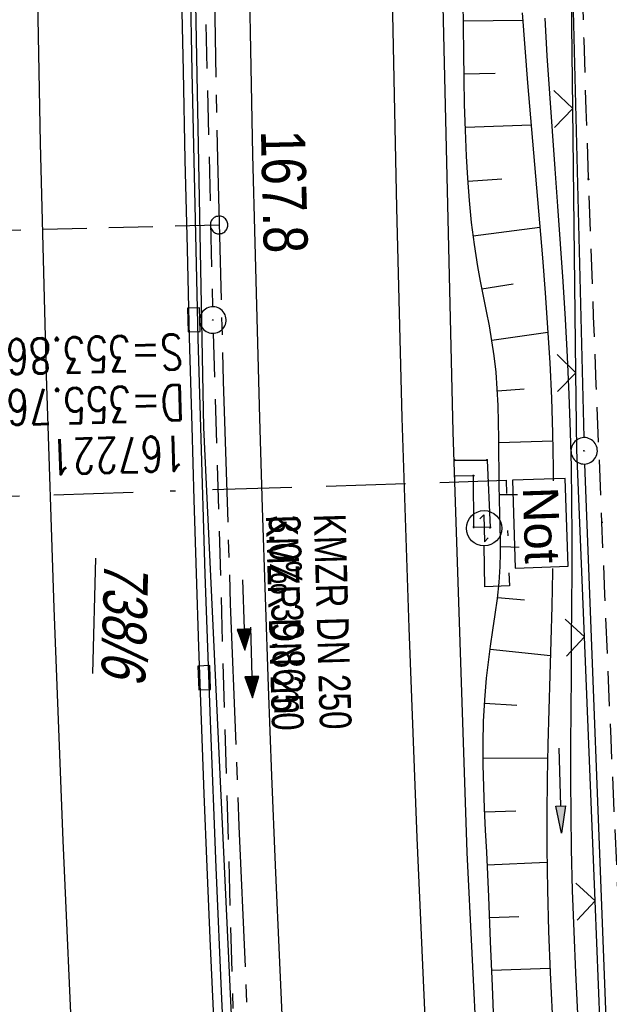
# Model space of a CAD drawing. Extents: x 508885 to 509191, y 457896 to 458644.
# Tile 26 of 58: x 509009 to 509043, y 458195 to 458251. Entities that reach past the tile are written whole.
import ezdxf

# ---------------------------------------------------------------- set-up
doc = ezdxf.new("R2010")
doc.units = 0
doc.header["$LTSCALE"] = 10
doc.header["$MEASUREMENT"] = 0
for name, pattern in [('ACAD_ISO16W100', [73, 15, -6.5, 15, -6.5, 15, -7, 1, -7]), ('ACHSE', [5.5, 4, -0.5, 0.5, -0.5]), ('AUSGEZOGEN', [0]), ('LT00', [0]), ('LT11', [0.3, 0.2, -0.1]), ('LT17', [0.15, 0.1, -0.05]), ('STRICHLINIE2', [0.375, 0.25, -0.125])]:
    doc.linetypes.add(name, pattern=pattern)
doc.layers.get('0').update_dxf_attribs({"linetype": 'LT00'})
for name, color, linetype in [('--EK_FBR', 1, 'LT00'), ('--EK_Halt-Pfeil', 4, 'LT00'), ('--EK_Haltung', 7, 'STRICHLINIE2'), ('--EK_Haltung-Text', 140, 'LT00'), ('--EK_Schacht-Text', 5, 'LT00'), ('--EK_ST-93-1', 30, 'LT17'), ('--EL_DFK_AB_L', 21, 'LT00'), ('--EL_DFK_AB_P', 7, 'LT00'), ('--EL_Halt-Pfeil', 4, 'LT00'), ('--EL_Haltung', 182, 'STRICHLINIE2'), ('--EL_Haltung-Text', 182, 'LT00'), ('-AX-093', 35, 'ACHSE'), ('-ST-93-1', 250, 'LT00'), ('BAB-KABEL', 220, 'ACAD_ISO16W100'), ('BAB-NS_SYB', 221, 'Continuous'), ('BAB-NS_TEXT', 221, 'Continuous'), ('DFK_AB_FLNR', 7, 'Continuous'), ('DFK_AB_L', 21, 'LT00'), ('DFK_AB_P', 7, 'LT00'), ('PFEIL', 140, 'AUSGEZOGEN'), ('V112_AFBR_BAB', 250, 'LT00'), ('V112_BOESCH', 250, 'LT00'), ('V112_BOSCHUNG', 250, 'LT00'), ('V112_FELDWEG', 250, 'LT11'), ('V112_GEHWEG', 250, 'LT00'), ('V112_GRABEN', 250, 'LT00'), ('V112_H_BORD', 8, 'LT00'), ('V112_KA_PRUF', 182, 'LT00'), ('V112_LD_MARK', 250, 'LT00'), ('V112_RINNE', 182, 'LT00'), ('V112_SINKK', 182, 'LT00'), ('V112_ZAUN', 40, 'LT00')]:
    doc.layers.add(name, color=color, linetype=linetype)
doc.styles.add('Beschrift', font='ARIAL.TTF')
doc.styles.add('Haltungsbeschriftung', font='ARIAL.TTF', dxfattribs={"width": 0.75})
doc.styles.add('schachtbeschriftung', font='romans.shx', dxfattribs={"width": 0.75, "height": 2})
doc.styles.get("Standard").update_dxf_attribs({"font": 'ARIAL.TTF'})

# ---------------------------------------------------------------- blocks, each defined once
blk = doc.blocks.new('SYMB0003')
at = {"color": 0, "linetype": 'ByBlock'}
for p, q in [((-0.015712, 0), (0.010166, 0.012015)), ((0, -0.021257), (-0.015712, 0)), ((0.010166, 0.012015), (0, -0.021257))]:
    blk.add_line(p, q, dxfattribs=at)
for points in [[(-0.031395, 0.499013), (-0.093691, 0.491144), (-0.154509, 0.475528), (-0.21289, 0.452414), (-0.267913, 0.422164), (-0.318712, 0.385257), (-0.364484, 0.342274), (-0.404509, 0.293893), (-0.438154, 0.240877), (-0.464888, 0.184062), (-0.484292, 0.124345), (-0.496058, 0.062667), (-0.5, 0)], [(0.5, 0), (0.496057, 0.062667), (0.484292, 0.124345), (0.464888, 0.184062), (0.438153, 0.240877), (0.404509, 0.293893), (0.364484, 0.342274), (0.318712, 0.385257), (0.267913, 0.422164), (0.21289, 0.452414), (0.154509, 0.475528), (0.093691, 0.491144), (0.031395, 0.499013), (-0.031395, 0.499013)], [(-0.5, 0), (-0.496058, -0.062667), (-0.484292, -0.124345), (-0.464888, -0.184062), (-0.438154, -0.240877), (-0.404509, -0.293893), (-0.364485, -0.342274), (-0.318712, -0.385257), (-0.267914, -0.422164), (-0.21289, -0.452414), (-0.154509, -0.475529), (-0.093691, -0.491144), (-0.031395, -0.499014), (0.031395, -0.499014)], [(0.031395, -0.499014), (0.093691, -0.491144), (0.154509, -0.475529), (0.21289, -0.452414), (0.267914, -0.422164), (0.318712, -0.385257), (0.364485, -0.342274), (0.404509, -0.293893), (0.438154, -0.240877), (0.464889, -0.184062), (0.484292, -0.124345), (0.496058, -0.062667), (0.5, 0)]]:
    blk.add_lwpolyline(points, dxfattribs=at)
blk = doc.blocks.new('Pfreil3')
at = {"layer": 'PFEIL'}
blk.add_hatch(color=256, dxfattribs=at).paths.add_polyline_path([(-1.549, 0.273), (-1.549, -0.273), (0, 0)])
for p, q in [((-1.549, 0), (-4.831, 0)), ((-1.549, -0.273), (-1.549, 0.273)), ((-1.549, 0.273), (0, 0)), ((0, 0), (-1.549, -0.273))]:
    blk.add_line(p, q, dxfattribs=at)
blk = doc.blocks.new('SYMB0011')
at = {"color": 0, "linetype": 'ByBlock'}
for p, q in [((0.5, 0), (-0.5, 0)), ((0, 0.5), (0, -0.5))]:
    blk.add_line(p, q, dxfattribs=at)
blk = doc.blocks.new('SYMB0024')
at = {"color": 0, "linetype": 'ByBlock'}
for p, q in [((-0.5, 0.5), (0, 0)), ((0, 0), (0.5, 0.5))]:
    blk.add_line(p, q, dxfattribs=at)
blk = doc.blocks.new('NS-SYMB')
at = {"layer": 'BAB-NS_SYB'}
for p, q in [((0.179, 0.071), (0.25, 0)), ((-0.25, 0), (0.25, 0)), ((-0.25, 0), (-0.179, -0.071))]:
    blk.add_line(p, q, dxfattribs=at)
blk.add_circle((0, 0), 0.325, dxfattribs=at)
blk = doc.blocks.new('SYMB0652')
at = {"color": 0, "linetype": 'ByBlock'}
blk.add_lwpolyline([(-0.15, -0.075), (0.15, -0.075), (0.15, 0.075), (-0.15, 0.075), (-0.15, -0.075)], dxfattribs=at)
blk = doc.blocks.new('SYMB0070')
at = {"color": 0, "linetype": 'ByBlock'}
for p, q in [((-0.5, 0), (0.2, 0)), ((0.5, 0), (0.2, 0.1)), ((0.2, 0.1), (0.2, 0)), ((0.468, 0), (0.21, 0.086)), ((0.21, 0.086), (0.21, -0.086)), ((0.21, -0.086), (0.468, 0)), ((0.22, -0.072), (0.437, 0)), ((0.23, -0.058), (0.405, 0)), ((0.24, -0.045), (0.374, 0)), ((0.342, 0), (0.25, 0.031)), ((0.25, 0.031), (0.25, -0.031)), ((0.25, -0.031), (0.342, 0)), ((0.26, -0.017), (0.31, 0)), ((0.27, -0.003), (0.279, 0))]:
    blk.add_line(p, q, dxfattribs=at)
for points in [[(0.2, 0), (0.2, -0.1), (0.5, 0)], [(0.437, 0), (0.22, 0.072), (0.22, -0.072)], [(0.405, 0), (0.23, 0.058), (0.23, -0.058)], [(0.374, 0), (0.24, 0.045), (0.24, -0.045)], [(0.31, 0), (0.26, 0.017), (0.26, -0.017)], [(0.279, 0), (0.27, 0.003), (0.27, -0.003)]]:
    blk.add_lwpolyline(points, dxfattribs=at)
blk = doc.blocks.new('SYMB2')
at = {"color": 0, "linetype": 'ByBlock', "flags": 128}
for points in [[(-0.031395, 0.499013), (-0.093691, 0.491144), (-0.154509, 0.475528), (-0.21289, 0.452414), (-0.267913, 0.422164), (-0.318712, 0.385257), (-0.364484, 0.342274), (-0.404509, 0.293893), (-0.438154, 0.240877), (-0.464888, 0.184062), (-0.484292, 0.124345), (-0.496058, 0.062667), (-0.5, 0)], [(-0.5, 0), (-0.496058, -0.062667), (-0.484292, -0.124345), (-0.464888, -0.184062), (-0.438154, -0.240877), (-0.404509, -0.293893), (-0.364485, -0.342274), (-0.318712, -0.385257), (-0.267914, -0.422164), (-0.21289, -0.452414), (-0.154509, -0.475529), (-0.093691, -0.491144), (-0.031395, -0.499014), (0.031395, -0.499014)], [(0.5, 0), (0.496057, 0.062667), (0.484292, 0.124345), (0.464888, 0.184062), (0.438153, 0.240877), (0.404509, 0.293893), (0.364484, 0.342274), (0.318712, 0.385257), (0.267913, 0.422164), (0.21289, 0.452414), (0.154509, 0.475528), (0.093691, 0.491144), (0.031395, 0.499013), (-0.031395, 0.499013)], [(0.031395, -0.499014), (0.093691, -0.491144), (0.154509, -0.475529), (0.21289, -0.452414), (0.267914, -0.422164), (0.318712, -0.385257), (0.364485, -0.342274), (0.404509, -0.293893), (0.438154, -0.240877), (0.464889, -0.184062), (0.484292, -0.124345), (0.496058, -0.062667), (0.5, 0)]]:
    blk.add_lwpolyline(points, dxfattribs=at)

msp = doc.modelspace()

# ---------------------------------------------------------------- linework, layer by layer
at = {"layer": '--EK_FBR'}
msp.add_lwpolyline([(509071.575, 457898.964), (509068.281, 457915.614), (509064, 457939.002), (509059.781, 457963.33), (509056.225, 457985.851), (509054.528, 457997.189), (509051.335, 458019.378), (509048.299, 458042.937), (509045.523, 458066.144), (509043.153, 458088.796), (509040.848, 458112.654), (509038.935, 458136.305), (509037.469, 458157.776), (509036.003, 458180.48), (509034.875, 458203.339), (509034.085, 458227.234), (509033.472, 458253.025), (509033.144, 458275.666), (509033.179, 458299.039), (509033.444, 458322.397), (509033.995, 458344.72)], dxfattribs=at)
at = {"layer": '--EK_FBR', "color": 2}
msp.add_lwpolyline([(509022.503, 458252.912), (509022.597, 458247.928), (509022.705, 458242.945), (509022.825, 458237.962), (509022.957, 458232.979), (509023.1, 458227.996), (509023.255, 458222.92), (509023.421, 458217.845), (509023.598, 458212.77), (509023.787, 458207.695), (509023.989, 458202.621), (509024.225, 458197.107), (509024.478, 458191.594)], dxfattribs=at)
at = {"layer": '--EK_Haltung'}
for p, q in [((509019.516, 458272.837), (509020.438, 458234.324)), ((509020.478, 458232.824), (509021.594, 458194.481))]:
    msp.add_line(p, q, dxfattribs=at)
at = {"layer": '--EK_ST-93-1', "ltscale": 2.5}
msp.add_line((509020.806, 458238.968), (508980.827, 458237.95), dxfattribs=at)
at = {"layer": '--EL_DFK_AB_L'}
for p, q in [((509039.669, 458299.66), (509041.492, 458226.9)), ((509044.411, 458151.019), (509041.539, 458225.4))]:
    msp.add_line(p, q, dxfattribs=at)
at = {"layer": '--EL_Haltung'}
for p, q in [((509019.516, 458272.837), (509020.438, 458234.324)), ((509020.478, 458232.824), (509021.594, 458194.481))]:
    msp.add_line(p, q, dxfattribs=at)
at = {"layer": '-AX-093', "ltscale": 0.2}
msp.add_lwpolyline([(509020.707, 458331.149), (509020.469, 458318.518), (509020.311, 458305.885), (509020.232, 458293.252), (509020.234, 458280.619), (509020.315, 458267.986), (509020.477, 458255.354), (509020.718, 458242.723), (509021.04, 458230.094), (509021.441, 458217.467), (509021.923, 458204.843), (509022.484, 458192.222), (509023.125, 458179.605), (509023.846, 458166.992), (509024.647, 458154.384), (509025.528, 458141.782), (509026.489, 458129.185), (509027.529, 458116.595), (509028.649, 458104.011), (509029.849, 458091.435), (509031.128, 458078.867), (509032.487, 458066.307), (509033.926, 458053.756), (509035.444, 458041.214)], dxfattribs=at)
at = {"layer": 'BAB-KABEL', "ltscale": 0.03, "flags": 128}
msp.add_lwpolyline([(508998.548, 458223.249), (509037.078, 458224.474), (509037.269, 458218.477), (509035.869, 458218.433), (509035.846, 458220.755)], dxfattribs=at)
at = {"layer": 'DFK_AB_L'}
for p, q in [((509039.669, 458299.66), (509041.492, 458226.9)), ((509044.411, 458151.019), (509041.539, 458225.4))]:
    msp.add_line(p, q, dxfattribs=at)
at = {"layer": 'V112_AFBR_BAB'}
msp.add_lwpolyline([(509071.575, 457898.964), (509068.281, 457915.614), (509064, 457939.002), (509059.781, 457963.33), (509056.225, 457985.851), (509054.528, 457997.189), (509051.335, 458019.378), (509048.299, 458042.937), (509045.523, 458066.144), (509043.153, 458088.796), (509040.848, 458112.654), (509038.935, 458136.305), (509037.469, 458157.776), (509036.003, 458180.48), (509034.875, 458203.339), (509034.085, 458227.234), (509033.472, 458253.025), (509033.144, 458275.666), (509033.179, 458299.039), (509033.444, 458322.397), (509033.995, 458344.72)], dxfattribs=at)
at = {"layer": 'V112_AFBR_BAB', "color": 0}
msp.add_lwpolyline([(509022.503, 458252.912), (509022.597, 458247.928), (509022.705, 458242.945), (509022.825, 458237.962), (509022.957, 458232.979), (509023.1, 458227.996), (509023.255, 458222.92), (509023.421, 458217.845), (509023.598, 458212.77), (509023.787, 458207.695), (509023.989, 458202.621), (509024.225, 458197.107), (509024.478, 458191.594)], dxfattribs=at)
at = {"layer": 'V112_BOESCH'}
msp.add_lwpolyline([(509036.398, 458193.236), (509036.304, 458195.767), (509036.205, 458198.299), (509036.099, 458200.833), (509035.982, 458203.37), (509035.922, 458204.606), (509035.866, 458205.843), (509035.82, 458207.079), (509035.79, 458208.315), (509035.785, 458209.549), (509035.809, 458210.781), (509035.87, 458212.011), (509035.975, 458213.239), (509036.082, 458214.146), (509036.207, 458215.053), (509036.339, 458215.959), (509036.469, 458216.865), (509036.586, 458217.771), (509036.681, 458218.679), (509036.743, 458219.589), (509036.765, 458220.341), (509036.765, 458221.095), (509036.751, 458221.849), (509036.731, 458222.604), (509036.71, 458223.358), (509036.694, 458224.228), (509036.684, 458225.097), (509036.677, 458225.966), (509036.669, 458226.836), (509036.654, 458227.78), (509036.628, 458228.724), (509036.582, 458229.667), (509036.511, 458230.607), (509036.407, 458231.543), (509036.281, 458232.392), (509036.132, 458233.239), (509035.968, 458234.083), (509035.797, 458234.927), (509035.63, 458235.771), (509035.475, 458236.617), (509035.282, 458237.861), (509035.128, 458239.11), (509035.006, 458240.363), (509034.912, 458241.619), (509034.84, 458242.876), (509034.777, 458244.344), (509034.731, 458245.812), (509034.7, 458247.281), (509034.678, 458248.749), (509034.663, 458250.217), (509034.65, 458251.686)], dxfattribs=at)
at = {"layer": 'V112_BOSCHUNG'}
for p, q in [((509034.66, 458250.556), (509038.024, 458250.601)), ((509034.695, 458247.548), (509036.472, 458247.58)), ((509034.771, 458244.514), (509038.496, 458244.65)), ((509034.924, 458241.447), (509036.838, 458241.589)), ((509035.216, 458238.357), (509039.002, 458238.854)), ((509035.714, 458235.346), (509037.477, 458235.636)), ((509036.275, 458232.43), (509039.456, 458232.881)), ((509036.589, 458229.549), (509038.107, 458229.671)), ((509036.671, 458226.63), (509039.73, 458226.719)), ((509036.703, 458223.662), (509038.233, 458223.675)), ((509036.767, 458220.723), (509039.738, 458220.628)), ((509036.592, 458217.82), (509038.133, 458217.693)), ((509036.183, 458214.88), (509039.592, 458214.526)), ((509035.859, 458211.831), (509037.684, 458211.71)), ((509035.786, 458208.724), (509039.44, 458208.708)), ((509035.874, 458205.659), (509037.636, 458205.719)), ((509036.017, 458202.637), (509039.402, 458202.801)), ((509036.149, 458199.648), (509037.805, 458199.72)), ((509036.27, 458196.659), (509039.571, 458196.786))]:
    msp.add_line(p, q, dxfattribs=at)
at = {"layer": 'V112_FELDWEG', "flags": 128}
msp.add_lwpolyline([(509075.207, 457898.869), (509074.801, 457900.932), (509074.318, 457903.466), (509073.848, 457906.002), (509073.386, 457908.54), (509072.931, 457911.08), (509072.478, 457913.619), (509072.026, 457916.16), (509071.572, 457918.699), (509071.111, 457921.238), (509070.643, 457923.775), (509070.181, 457926.225), (509069.71, 457928.674), (509069.234, 457931.122), (509068.756, 457933.57), (509068.278, 457936.017), (509067.802, 457938.465), (509067.332, 457940.913), (509066.869, 457943.363), (509066.417, 457945.815), (509065.978, 457948.269), (509065.524, 457950.902), (509065.085, 457953.537), (509064.659, 457956.175), (509064.241, 457958.814), (509063.829, 457961.455), (509063.421, 457964.096), (509063.012, 457966.737), (509062.601, 457969.377), (509062.109, 457972.494), (509061.611, 457975.61), (509061.11, 457978.725), (509060.61, 457981.841), (509060.112, 457984.957), (509059.62, 457988.073), (509059.136, 457991.191), (509058.664, 457994.311), (509058.184, 457997.579), (509057.717, 458000.849), (509057.26, 458004.12), (509056.812, 458007.393), (509056.369, 458010.666), (509055.931, 458013.94), (509055.493, 458017.214), (509054.769, 458022.614), (509054.044, 458028.013), (509053.316, 458033.412), (509052.587, 458038.811), (509051.858, 458044.211), (509051.129, 458049.613), (509050.769, 458052.287), (509050.413, 458054.961), (509050.064, 458057.637), (509049.726, 458060.313), (509049.403, 458062.991), (509049.096, 458065.671), (509048.812, 458068.352), (509048.551, 458071.035), (509048.319, 458073.721), (509048.119, 458076.409), (509047.991, 458078.433), (509047.879, 458080.457), (509047.782, 458082.483), (509047.697, 458084.51), (509047.62, 458086.537), (509047.55, 458088.564), (509047.482, 458090.592), (509047.356, 458094.433), (509047.233, 458098.274), (509047.115, 458102.114), (509047.004, 458105.955), (509046.92, 458109.058), (509046.84, 458112.16), (509046.761, 458115.263), (509046.683, 458118.366), (509046.603, 458121.469), (509046.52, 458124.572), (509046.432, 458127.675), (509046.321, 458131.306), (509046.202, 458134.936), (509046.08, 458138.566), (509045.956, 458142.196), (509045.833, 458145.827), (509045.713, 458149.457), (509045.624, 458152.279), (509045.536, 458155.101), (509045.448, 458157.923), (509045.357, 458160.745), (509045.262, 458163.567), (509045.16, 458166.389), (509045.049, 458169.21), (509044.913, 458172.358), (509044.765, 458175.506), (509044.608, 458178.653), (509044.445, 458181.8), (509044.277, 458184.947), (509044.107, 458188.094), (509043.937, 458191.241), (509043.77, 458194.388), (509043.608, 458197.535), (509043.407, 458201.625), (509043.217, 458205.715), (509043.034, 458209.806), (509042.858, 458213.897), (509042.686, 458217.988), (509042.517, 458222.079), (509042.357, 458225.975), (509042.198, 458229.871), (509042.045, 458233.768), (509041.897, 458237.664), (509041.758, 458241.561), (509041.627, 458245.529), (509041.504, 458249.498), (509041.39, 458253.467), (509041.283, 458257.436), (509041.182, 458261.405), (509041.084, 458265.374), (509040.896, 458273.402), (509040.72, 458281.43), (509040.558, 458289.458), (509040.498, 458292.64), (509040.442, 458295.823), (509040.393, 458299.005), (509040.351, 458302.187), (509040.319, 458305.37), (509040.298, 458308.552), (509040.291, 458311.735), (509040.299, 458314.917), (509040.329, 458318.608), (509040.38, 458322.298), (509040.45, 458325.988), (509040.537, 458329.678), (509040.639, 458333.368), (509040.753, 458337.058), (509040.879, 458340.747), (509041.014, 458344.436), (509041.152, 458348.01), (509041.298, 458351.584), (509041.453, 458355.157), (509041.619, 458358.73), (509041.797, 458362.302), (509041.989, 458365.873), (509042.181, 458369.196), (509042.383, 458372.519), (509042.594, 458375.841), (509042.811, 458379.163), (509043.032, 458382.485), (509043.255, 458385.806), (509043.478, 458389.128), (509043.697, 458392.45), (509043.912, 458395.777), (509044.125, 458399.104), (509044.337, 458402.431), (509044.551, 458405.758), (509044.768, 458409.084), (509044.992, 458412.41), (509045.225, 458415.735), (509045.468, 458419.06), (509045.769, 458422.954), (509046.085, 458426.847), (509046.416, 458430.739), (509046.757, 458434.629), (509047.109, 458438.52), (509047.467, 458442.409), (509047.968, 458447.746), (509048.48, 458453.082), (509049.005, 458458.416), (509049.544, 458463.75), (509050.099, 458469.081), (509050.519, 458473.014), (509050.947, 458476.945), (509051.382, 458480.877), (509051.822, 458484.807), (509052.267, 458488.737), (509052.713, 458492.667), (509053.167, 458496.651), (509053.625, 458500.635), (509054.088, 458504.619), (509054.559, 458508.601), (509055.039, 458512.582), (509055.531, 458516.562), (509056.005, 458520.299), (509056.49, 458524.035), (509056.982, 458527.77), (509057.481, 458531.505), (509057.983, 458535.238), (509058.487, 458538.972), (509059.102, 458543.525), (509059.717, 458548.079), (509060.334, 458552.631), (509060.955, 458557.184), (509061.443, 458560.742), (509061.936, 458564.3), (509062.434, 458567.857), (509062.94, 458571.412), (509063.454, 458574.967), (509063.991, 458578.61), (509064.537, 458582.252), (509065.092, 458585.892), (509065.652, 458589.532), (509066.217, 458593.171), (509066.827, 458597.067), (509067.442, 458600.962), (509068.065, 458604.856), (509068.698, 458608.748), (509069.342, 458612.639), (509070, 458616.527), (509070.673, 458620.412), (509071.333, 458624.126), (509072.006, 458627.838), (509072.691, 458631.548), (509073.385, 458635.256), (509074.087, 458638.962), (509074.123, 458639.153)], dxfattribs=at)
at = {"layer": 'V112_GEHWEG'}
msp.add_lwpolyline([(509034.157, 458225.617), (509036.002, 458225.622), (509036.185, 458221.79), (509035.245, 458221.807), (509035.232, 458224.735), (509034.167, 458224.706)], dxfattribs=at)
at = {"layer": 'V112_GRABEN'}
for points in [[(509037.996, 458251.019), (509038.138, 458249.029), (509038.295, 458247.041), (509038.462, 458245.052), (509038.635, 458243.064), (509038.81, 458241.076), (509038.982, 458239.088), (509039.147, 458237.1), (509039.302, 458235.112), (509039.44, 458233.124), (509039.559, 458231.135), (509039.654, 458229.145), (509039.72, 458227.154), (509039.755, 458225.192), (509039.762, 458223.229), (509039.747, 458221.265), (509039.715, 458219.3), (509039.67, 458217.336), (509039.616, 458215.37), (509039.56, 458213.405), (509039.505, 458211.44), (509039.456, 458209.475), (509039.419, 458207.51), (509039.397, 458205.545), (509039.396, 458203.581), (509039.426, 458201.233), (509039.49, 458198.885), (509039.582, 458196.539), (509039.699, 458194.193)], [(509039.271, 458250.705), (509039.397, 458248.569), (509039.537, 458246.433), (509039.686, 458244.298), (509039.839, 458242.163), (509039.994, 458240.028), (509040.146, 458237.893), (509040.291, 458235.758), (509040.425, 458233.622), (509040.544, 458231.486), (509040.644, 458229.349), (509040.72, 458227.212), (509040.767, 458225.24), (509040.795, 458223.268), (509040.807, 458221.295), (509040.806, 458219.321), (509040.796, 458217.348), (509040.781, 458215.374), (509040.764, 458213.4), (509040.749, 458211.426), (509040.739, 458209.452), (509040.738, 458207.478), (509040.749, 458205.505), (509040.777, 458203.532), (509040.834, 458201.195), (509040.915, 458198.858), (509041.018, 458196.522), (509041.138, 458194.186)]]:
    msp.add_lwpolyline(points, dxfattribs=at)
at = {"layer": 'V112_H_BORD'}
msp.add_lwpolyline([(509048.685, 458634.124), (509048.272, 458628.738), (509044.528, 458606.062), (509037.806, 458560.565), (509031.962, 458514.885), (509026.971, 458465.681), (509023.317, 458418.61), (509019.833, 458345.207), (509019.017, 458275.547), (509019.919, 458227.464), (509023.24, 458156.759), (509026.703, 458111.833), (509031.399, 458065.218), (509040.466, 457995.243), (509051.959, 457925.916), (509057.252, 457899.341)], dxfattribs=at)
at = {"layer": 'V112_LD_MARK'}
for points in [[(509010.761, 458335.955), (509010.485, 458322.86), (509010.295, 458309.655), (509010.193, 458296.449), (509010.179, 458283.242), (509010.253, 458270.035), (509010.415, 458256.828), (509010.665, 458243.623), (509011.002, 458230.42), (509011.426, 458217.218), (509011.938, 458204.021), (509012.536, 458190.827), (509013.221, 458177.637), (509013.992, 458164.452), (509014.85, 458151.273), (509015.793, 458138.101), (509016.823, 458124.936), (509017.938, 458111.778), (509019.134, 458098.675), (509020.416, 458085.581), (509021.782, 458072.497), (509023.234, 458059.422), (509024.772, 458046.356)], [(509032.572, 458192.267), (509032.041, 458204.182), (509031.583, 458216.1), (509031.196, 458228.02), (509030.881, 458239.943), (509030.635, 458251.868), (509030.46, 458263.794), (509030.353, 458275.721), (509030.316, 458286.522), (509030.335, 458297.322), (509030.411, 458308.123), (509030.546, 458318.923), (509030.74, 458329.722)]]:
    msp.add_lwpolyline(points, dxfattribs=at)
at = {"layer": 'V112_RINNE'}
for points in [[(509021.326, 458187.571), (509020.969, 458195.03), (509020.642, 458202.49), (509020.312, 458210.817), (509020.019, 458219.145), (509019.762, 458227.475), (509019.624, 458232.527), (509019.498, 458237.579), (509019.384, 458242.632), (509019.28, 458247.685), (509019.187, 458252.738), (509019.093, 458258.433), (509019.013, 458264.129), (509018.946, 458269.825), (509018.895, 458275.521), (509018.859, 458281.425), (509018.841, 458287.329), (509018.843, 458293.233), (509018.865, 458299.137), (509018.926, 458306.956), (509019.024, 458314.775), (509019.157, 458322.593), (509019.25, 458327.122)], [(509018.663, 458252.747), (509018.76, 458247.705), (509018.868, 458242.662), (509018.987, 458237.62), (509019.115, 458232.579), (509019.253, 458227.537), (509019.374, 458223.365), (509019.501, 458219.193), (509019.636, 458215.022), (509019.781, 458210.851), (509019.936, 458206.68), (509020.102, 458202.51), (509020.294, 458198.031), (509020.5, 458193.553)]]:
    msp.add_lwpolyline(points, dxfattribs=at)
at = {"layer": 'V112_ZAUN'}
for p, q in [((509040.859, 458245.574), (509040.68, 458260.573)), ((509041.039, 458230.575), (509040.859, 458245.574)), ((509042.126, 458200.596), (509041.52, 458215.584)), ((509042.731, 458185.608), (509042.126, 458200.596))]:
    msp.add_line(p, q, dxfattribs=at)
msp.add_lwpolyline([(509041.52, 458215.584), (509041.091, 458226.196), (509041.039, 458230.575)], dxfattribs=at)

# ---------------------------------------------------------------- block references
at = {"layer": '--EK_Halt-Pfeil', "xscale": 3.999999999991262, "yscale": 4, "zscale": 4, "rotation": 271.6670199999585}
msp.add_blockref('SYMB0070', (509022.641, 458214.132), dxfattribs=at)
at = {"layer": '--EL_DFK_AB_P', "xscale": 1.500000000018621, "yscale": 1.5, "zscale": 1.5, "rotation": 264.7377099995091}
msp.add_blockref('SYMB0003', (509041.51, 458226.15), dxfattribs=at)
at = {"layer": '--EL_Halt-Pfeil', "xscale": 3.999999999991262, "yscale": 4, "zscale": 4, "rotation": 271.6670199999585}
msp.add_blockref('SYMB0070', (509022.198, 458216.823), dxfattribs=at)
at = {"layer": '-ST-93-1', "rotation": 274.1956499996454}
msp.add_blockref('SYMB2', (509020.806, 458238.968), dxfattribs=at)
at = {"layer": 'BAB-NS_SYB', "xscale": 3.075000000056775, "yscale": 3.075000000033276, "zscale": 3.075, "rotation": 271.893594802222}
msp.add_blockref('NS-SYMB', (509035.836, 458221.754), dxfattribs=at)
at = {"layer": 'DFK_AB_P', "xscale": 1.500000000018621, "yscale": 1.5, "zscale": 1.5, "rotation": 264.7377099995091}
msp.add_blockref('SYMB0003', (509041.51, 458226.15), dxfattribs=at)
at = {"layer": 'PFEIL', "rotation": 271.4220184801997}
msp.add_blockref('Pfreil3', (509040.217, 458204.441), dxfattribs=at)
at = {"layer": 'V112_FELDWEG', "xscale": 0.1000000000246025, "yscale": 0.09999999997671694, "zscale": 0.1, "rotation": 268.4925099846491}
for p in [(509041.758, 458241.561), (509042.517, 458222.079)]:
    msp.add_blockref('SYMB0011', p, dxfattribs=at)
at = {"layer": 'V112_GEHWEG', "xscale": 0.1000000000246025, "yscale": 0.09999999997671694, "zscale": 0.1, "rotation": 268.4925099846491}
for p in [(509034.157, 458225.617), (509036.002, 458225.622), (509034.167, 458224.706), (509035.232, 458224.735), (509035.245, 458221.807), (509036.185, 458221.79)]:
    msp.add_blockref('SYMB0011', p, dxfattribs=at)
at = {"layer": 'V112_KA_PRUF', "xscale": 1.500000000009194, "yscale": 1.5, "zscale": 1.5, "rotation": 268.4925099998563}
msp.add_blockref('SYMB0003', (509020.456, 458233.574), dxfattribs=at)
at = {"layer": 'V112_SINKK', "yscale": 4.5, "zscale": 4.5}
for p, xscale, rotation in [((509019.373, 458233.585), 4.500000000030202, 271.565131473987), ((509019.965, 458213.266), 4.500000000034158, 271.9845342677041)]:
    msp.add_blockref('SYMB0652', p, dxfattribs=dict(at, xscale=xscale, rotation=rotation))
at = {"layer": 'V112_ZAUN', "yscale": 2.099999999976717, "zscale": 2.1}
for p, xscale, rotation in [((509040.859, 458245.574), 2.099999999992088, 90.68569999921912), ((509041.039, 458230.575), 2.099999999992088, 90.68569999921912), ((509041.52, 458215.584), 2.100000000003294, 92.31402999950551), ((509042.126, 458200.596), 2.100000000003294, 92.31402999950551)]:
    msp.add_blockref('SYMB0024', p, dxfattribs=dict(at, xscale=xscale, rotation=rotation))

# ---------------------------------------------------------------- texts
at = {"layer": '--EK_Haltung-Text', "style": 'Haltungsbeschriftung', "width": 0.75}
for s, p in [('3.0‰ 39.86m', (509023.614, 458222.485)), ('KMZR DN 250', (509026.173, 458222.559))]:
    msp.add_text(s, height=1.8, rotation=-88.333, dxfattribs=at).set_placement(p)
at = {"layer": '--EK_Schacht-Text', "style": 'schachtbeschriftung', "width": 0.75}
for s, p in [('S=353.86', (509018.729, 458232.773)), ('D=355.76', (509018.812, 458229.895)), ('167221', (509018.896, 458227.016))]:
    msp.add_text(s, height=2, rotation=-178.333, dxfattribs=at).set_placement(p)
at = {"layer": '--EL_Haltung-Text', "style": 'Haltungsbeschriftung', "width": 0.75}
msp.add_text('KMZR DN 250', height=1.8, rotation=-88.333, dxfattribs=at).set_placement((509023.456, 458222.491))
at = {"layer": '-ST-93-1', "style": 'Beschrift', "width": 0.8}
msp.add_text('  167.8', height=2.5, rotation=-88.615, dxfattribs=at).set_placement((509023.139, 458245.881))
at = {"layer": 'DFK_AB_FLNR', "oblique": 13.754, "width": 0.75}
msp.add_text('%%U738/6', height=2.5, rotation=268.4925, dxfattribs=at).set_placement((509014.298, 458219.928))

# ---------------------------------------------------------------- next in the draw order: texts
at = {"layer": 'BAB-NS_SYB', "insert": (509037.996, 458224.072), "char_height": 2, "attachment_point": 7, "rotation": 271.8936, "style": 'Beschrift', "bg_fill": 3, "box_fill_scale": 1.15, "bg_fill_color": 256, "bg_fill_transparency": 2949372}
msp.add_mtext('Not', dxfattribs=at)

# ---------------------------------------------------------------- next in the draw order: linework, layer by layer
at = {"layer": 'BAB-NS_TEXT', "linetype": 'Continuous', "flags": 128}
msp.add_lwpolyline([(509037.44, 458224.48), (509037.605, 458219.494), (509040.604, 458219.593), (509040.439, 458224.579)], close=True, dxfattribs=at)

doc.saveas('drawing.dxf')
